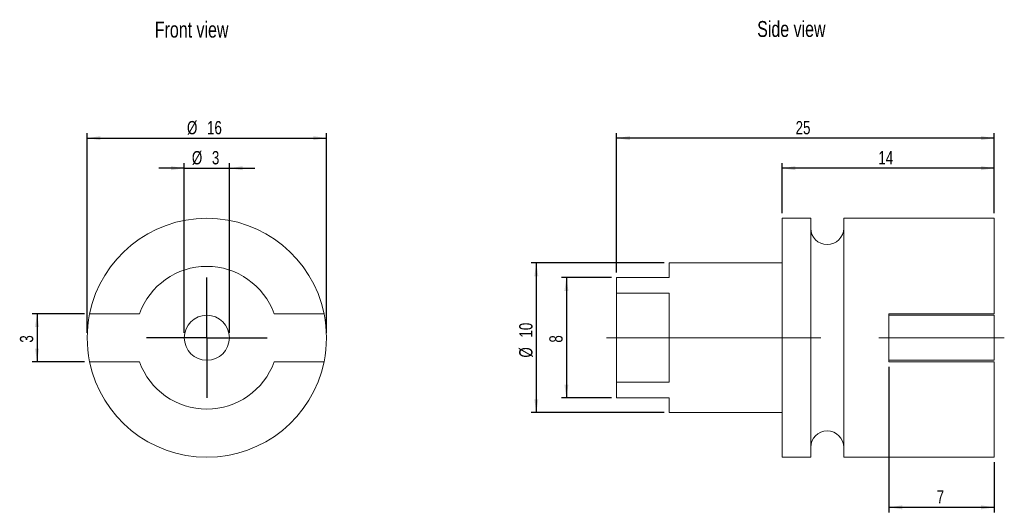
# Model space of a CAD drawing. Header units: millimetres. Extents: x 53 to 249, y 81 to 179.
import ezdxf
from ezdxf.lldxf.tags import DXFTag

# ---------------------------------------------------------------- set-up
doc = ezdxf.new("R2010")
doc.units = ezdxf.units.MM
for name, color, linetype in [('AXIS', 7, 'Continuous'), ('DIMENSIONS', 7, 'Continuous'), ('NOTES', 7, 'CENTER')]:
    doc.layers.add(name, color=color, linetype=linetype)
doc.styles.add('SLDTEXTSTYLE3', font='TXT', dxfattribs={"width": 0.75})
tags = doc.linetypes.add('CENTER', pattern=[10.16, 6.35, -1.27, 1.27, -1.27]).pattern_tags.tags
tags[10:11] = [DXFTag(74, 4), DXFTag(75, 0), DXFTag(340, '0'), DXFTag(46, 1.0), DXFTag(50, 0.0), DXFTag(44, 0.0), DXFTag(45, 0.0)]
tags[8:9] = [DXFTag(74, 4), DXFTag(75, 0), DXFTag(340, '0'), DXFTag(46, 1.0), DXFTag(50, 0.0), DXFTag(44, 0.0), DXFTag(45, 0.0)]
tags[6:7] = [DXFTag(74, 4), DXFTag(75, 0), DXFTag(340, '0'), DXFTag(46, 1.0), DXFTag(50, 0.0), DXFTag(44, 0.0), DXFTag(45, 0.0)]
tags[4:5] = [DXFTag(74, 4), DXFTag(75, 0), DXFTag(340, '0'), DXFTag(46, 1.0), DXFTag(50, 0.0), DXFTag(44, 0.0), DXFTag(45, 0.0)]
tags = doc.linetypes.add('CENTERX2', pattern=[20.32, 12.7, -2.54, 2.54, -2.54]).pattern_tags.tags
tags[10:11] = [DXFTag(74, 4), DXFTag(75, 0), DXFTag(340, '0'), DXFTag(46, 1.0), DXFTag(50, 0.0), DXFTag(44, 0.0), DXFTag(45, 0.0)]
tags[8:9] = [DXFTag(74, 4), DXFTag(75, 0), DXFTag(340, '0'), DXFTag(46, 1.0), DXFTag(50, 0.0), DXFTag(44, 0.0), DXFTag(45, 0.0)]
tags[6:7] = [DXFTag(74, 4), DXFTag(75, 0), DXFTag(340, '0'), DXFTag(46, 1.0), DXFTag(50, 0.0), DXFTag(44, 0.0), DXFTag(45, 0.0)]
tags[4:5] = [DXFTag(74, 4), DXFTag(75, 0), DXFTag(340, '0'), DXFTag(46, 1.0), DXFTag(50, 0.0), DXFTag(44, 0.0), DXFTag(45, 0.0)]
doc.dimstyles.new('SLDDIMSTYLE0', dxfattribs={"dimtxt": 2.645833, "dimasz": 2.645833, "dimexe": 0, "dimexo": 0.0625, "dimgap": 0.661458, "dimtad": 1, "dimdec": 0, "dimlfac": 0.333333, "dimrnd": 1e-09, "dimzin": 12, "dimdsep": 46, "dimtxsty": 'SLDTEXTSTYLE3', "dimsah": 1, "dimcen": 0.09, "dimadec": 0, "dimazin": 3, "dimtfac": 1, "dimtdec": 0, "dimtofl": 0, "dimtmove": 0, "dimatfit": 3, "dimfxl": 1, "dimfrac": 2, "dimtolj": 1, "dimtzin": 12, "dimarcsym": 0})
doc.dimstyles.new('SLDDIMSTYLE1', dxfattribs={"dimtxt": 2.645833, "dimasz": 2.645833, "dimexe": 0, "dimexo": 0.0625, "dimgap": 0.661458, "dimtad": 1, "dimlfac": 0.333333, "dimrnd": 1e-09, "dimzin": 12, "dimdsep": 46, "dimtxsty": 'SLDTEXTSTYLE3', "dimsah": 1, "dimcen": 0.09, "dimadec": 0, "dimazin": 3, "dimtfac": 1, "dimtmove": 0, "dimatfit": 0, "dimfxl": 1, "dimfrac": 2, "dimtolj": 1, "dimtzin": 12, "dimarcsym": 0})
doc.dimstyles.new('SLDDIMSTYLE2', dxfattribs={"dimtxt": 2.645833, "dimasz": 2.645833, "dimexe": 0, "dimexo": 0.0625, "dimgap": 0.661458, "dimtad": 1, "dimlfac": 0.333333, "dimrnd": 1e-09, "dimzin": 12, "dimdsep": 46, "dimtxsty": 'SLDTEXTSTYLE3', "dimsah": 1, "dimcen": 0.09, "dimadec": 0, "dimazin": 3, "dimtfac": 1, "dimtofl": 0, "dimtmove": 0, "dimatfit": 3, "dimfxl": 1, "dimfrac": 2, "dimtolj": 1, "dimtzin": 12, "dimarcsym": 0})

# ---------------------------------------------------------------- blocks, each defined once
blk = doc.blocks.new('_D')
at = {"layer": 'DIMENSIONS'}
for p, q in [((66.25, 116.97), (66.25, 156.81)), ((66.25, 155.81), (113.95, 155.81)), ((113.95, 116.97), (113.95, 156.81))]:
    blk.add_line(p, q, dxfattribs=at)
for points in [[(66.25, 155.81), (68.9, 155.41), (68.9, 156.22)], [(113.95, 155.81), (111.31, 156.22), (111.31, 155.41)]]:
    blk.add_solid(points, dxfattribs=at)
at = {"layer": 'DIMENSIONS', "char_height": 2.646, "attachment_point": 1, "style": 'SLDTEXTSTYLE3'}
for s, insert in [('%%c', (86.15, 159.23)), ('16', (90.15, 159.23))]:
    blk.add_mtext(s, dxfattribs=dict(at, insert=insert))
blk = doc.blocks.new('_D_1')
at = {"layer": 'DIMENSIONS'}
for p, q in [((85.61, 149.81), (80.52, 149.81)), ((85.61, 116.97), (85.61, 150.81)), ((85.61, 149.81), (94.61, 149.81)), ((94.61, 116.97), (94.61, 150.81)), ((94.61, 149.81), (99.69, 149.81))]:
    blk.add_line(p, q, dxfattribs=at)
for points in [[(85.61, 149.81), (82.96, 150.22), (82.96, 149.41)], [(94.61, 149.81), (97.25, 149.41), (97.25, 150.22)]]:
    blk.add_solid(points, dxfattribs=at)
at = {"layer": 'DIMENSIONS', "attachment_point": 1, "style": 'SLDTEXTSTYLE3'}
for s, insert, char_height in [('%%c', (87.13, 153.23), 2.646), ('3', (91.12, 153.23), 2.65)]:
    blk.add_mtext(s, dxfattribs=dict(at, insert=insert, char_height=char_height))
blk = doc.blocks.new('_D_2')
at = {"layer": 'DIMENSIONS'}
for p, q in [((65.74, 120.77), (55.26, 120.77)), ((56.26, 120.77), (56.26, 111.17)), ((65.74, 111.17), (55.26, 111.17))]:
    blk.add_line(p, q, dxfattribs=at)
for points in [[(56.26, 120.77), (55.85, 118.12), (56.66, 118.12)], [(56.26, 111.17), (56.66, 113.81), (55.85, 113.81)]]:
    blk.add_solid(points, dxfattribs=at)
at = {"layer": 'DIMENSIONS', "insert": (52.84, 114.99), "char_height": 2.65, "attachment_point": 1, "rotation": 90, "style": 'SLDTEXTSTYLE3'}
blk.add_mtext('3', dxfattribs=at)
blk = doc.blocks.new('SW_CENTERMARKSYMBOL_0')
at = {"layer": 'AXIS', "color": 0}
for p, q in [((0, 7.5), (0, 12)), ((0, 0), (0, 7.5)), ((-7.5, 0), (-12, 0)), ((0, 0), (-7.5, 0)), ((0, 0), (0, -7.5)), ((0, 0), (7.5, 0)), ((7.5, 0), (12, 0)), ((0, -7.5), (0, -12))]:
    blk.add_line(p, q, dxfattribs=at)
blk = doc.blocks.new('_D_3')
at = {"layer": 'DIMENSIONS'}
for p, q in [((204.8, 140.81), (204.8, 150.81)), ((247.1, 149.81), (204.8, 149.81)), ((247.1, 140.81), (247.1, 150.81))]:
    blk.add_line(p, q, dxfattribs=at)
for points in [[(204.8, 149.81), (207.44, 149.41), (207.44, 150.22)], [(247.1, 149.81), (244.45, 150.22), (244.45, 149.41)]]:
    blk.add_solid(points, dxfattribs=at)
at = {"layer": 'DIMENSIONS', "insert": (223.99, 153.23), "char_height": 2.646, "attachment_point": 1, "style": 'SLDTEXTSTYLE3'}
blk.add_mtext('14', dxfattribs=at)
blk = doc.blocks.new('_D_4')
at = {"layer": 'DIMENSIONS'}
for p, q in [((171.8, 128.97), (171.8, 156.81)), ((247.1, 155.81), (171.8, 155.81)), ((247.1, 140.81), (247.1, 156.81))]:
    blk.add_line(p, q, dxfattribs=at)
for points in [[(171.8, 155.81), (174.44, 155.41), (174.44, 156.22)], [(247.1, 155.81), (244.45, 156.22), (244.45, 155.41)]]:
    blk.add_solid(points, dxfattribs=at)
at = {"layer": 'DIMENSIONS', "insert": (207.49, 159.23), "char_height": 2.646, "attachment_point": 1, "style": 'SLDTEXTSTYLE3'}
blk.add_mtext('25', dxfattribs=at)
blk = doc.blocks.new('_D_5')
at = {"layer": 'DIMENSIONS'}
for p, q in [((181.3, 130.89), (154.79, 130.89)), ((155.79, 130.89), (155.79, 101.04)), ((181.3, 101.04), (154.79, 101.04))]:
    blk.add_line(p, q, dxfattribs=at)
for points in [[(155.79, 130.89), (155.39, 128.24), (156.2, 128.24)], [(155.79, 101.04), (156.2, 103.69), (155.39, 103.69)]]:
    blk.add_solid(points, dxfattribs=at)
at = {"layer": 'DIMENSIONS', "char_height": 2.646, "attachment_point": 1, "rotation": 90, "style": 'SLDTEXTSTYLE3'}
for s, insert in [('10', (152.38, 116.01)), ('%%c', (152.38, 112.01))]:
    blk.add_mtext(s, dxfattribs=dict(at, insert=insert))
blk = doc.blocks.new('_D_6')
at = {"layer": 'DIMENSIONS'}
for p, q in [((170.8, 127.97), (160.79, 127.97)), ((161.79, 127.97), (161.79, 103.97)), ((170.8, 103.97), (160.79, 103.97))]:
    blk.add_line(p, q, dxfattribs=at)
for points in [[(161.79, 127.97), (161.39, 125.32), (162.2, 125.32)], [(161.79, 103.97), (162.2, 106.61), (161.39, 106.61)]]:
    blk.add_solid(points, dxfattribs=at)
at = {"layer": 'DIMENSIONS', "insert": (158.38, 114.99), "char_height": 2.65, "attachment_point": 1, "rotation": 90, "style": 'SLDTEXTSTYLE3'}
blk.add_mtext('8', dxfattribs=at)
blk = doc.blocks.new('_D_7')
at = {"layer": 'DIMENSIONS'}
for p, q in [((226.1, 110.17), (226.1, 81.11)), ((247.1, 91.11), (247.1, 81.11)), ((247.1, 82.11), (226.1, 82.11))]:
    blk.add_line(p, q, dxfattribs=at)
for points in [[(226.1, 82.11), (228.74, 81.71), (228.74, 82.52)], [(247.1, 82.11), (244.45, 82.52), (244.45, 81.71)]]:
    blk.add_solid(points, dxfattribs=at)
at = {"layer": 'DIMENSIONS', "insert": (235.62, 85.53), "char_height": 2.65, "attachment_point": 1, "style": 'SLDTEXTSTYLE3'}
blk.add_mtext('7', dxfattribs=at)

msp = doc.modelspace()

# ---------------------------------------------------------------- linework, layer by layer
at = {"color": 7, "linetype": 'Continuous', "lineweight": 15}
for p, q in [((210.495, 139.815), (204.795, 139.815)), ((204.795, 139.815), (204.795, 115.965)), ((210.495, 139.815), (210.495, 115.965)), ((247.095, 139.815), (217.095, 139.815)), ((217.095, 139.815), (217.095, 115.965)), ((247.095, 120.765), (247.095, 139.815)), ((204.795, 130.89), (182.295, 130.89)), ((182.295, 130.89), (182.295, 127.965)), ((171.795, 124.839), (171.795, 127.965)), ((182.295, 127.965), (171.795, 127.965)), ((171.795, 124.839), (182.295, 124.839)), ((171.795, 124.839), (171.795, 107.091)), ((182.295, 124.839), (182.295, 107.091)), ((66.743, 120.765), (76.688, 120.765)), ((103.522, 120.765), (113.467, 120.765)), ((226.095, 120.765), (247.095, 120.765)), ((226.095, 120.765), (226.095, 111.165)), ((247.095, 120.465), (226.095, 120.465)), ((247.095, 111.465), (247.095, 120.465)), ((204.795, 115.965), (204.795, 92.115)), ((210.495, 115.965), (210.495, 92.115)), ((217.095, 115.965), (217.095, 92.115)), ((76.688, 111.165), (66.743, 111.165)), ((113.467, 111.165), (103.522, 111.165)), ((226.095, 111.465), (247.095, 111.465)), ((247.095, 111.165), (226.095, 111.165)), ((247.095, 92.115), (247.095, 111.165)), ((171.795, 103.965), (171.795, 107.091)), ((182.295, 107.091), (171.795, 107.091)), ((171.795, 103.965), (182.295, 103.965)), ((182.295, 103.965), (182.295, 101.04)), ((182.295, 101.04), (204.795, 101.04)), ((204.795, 92.115), (210.495, 92.115)), ((217.095, 92.115), (247.095, 92.115))]:
    msp.add_line(p, q, dxfattribs=at)
msp.add_circle((90.105, 115.965), 4.5, dxfattribs=at)
for centre, radius, start, end in [((90.105, 115.965), 23.85, 11.61052, 168.38948), ((213.795, 137.865), 3.3, 180, 0), ((90.105, 115.965), 14.25, 19.68459, 160.31541), ((90.105, 115.965), 23.85, 168.38948, 191.61052), ((90.105, 115.965), 23.85, 348.38948, 11.61052), ((90.105, 115.965), 23.85, 191.61052, 348.38948), ((90.105, 115.965), 14.25, 199.68459, 340.31541), ((213.795, 94.065), 3.3, 0, 180)]:
    msp.add_arc(centre, radius, start, end, dxfattribs=at)
at = {"layer": 'AXIS', "linetype": 'CENTERX2', "lineweight": 0}
for p, q in [((169.795, 115.965), (173.075, 115.965)), ((173.295, 115.965), (173.075, 115.965)), ((173.295, 115.965), (174.115, 115.965)), ((174.115, 115.965), (174.195, 115.965)), ((175.429, 115.965), (174.195, 115.965)), ((176.295, 115.965), (175.429, 115.965)), ((176.295, 115.965), (177.161, 115.965)), ((178.429, 115.965), (177.161, 115.965)), ((179.295, 115.965), (178.429, 115.965)), ((179.295, 115.965), (180.161, 115.965)), ((181.429, 115.965), (180.161, 115.965)), ((182.295, 115.965), (181.429, 115.965)), ((204.795, 115.965), (182.295, 115.965)), ((212.495, 115.965), (204.795, 115.965)), ((249.095, 115.965), (224.095, 115.965))]:
    msp.add_line(p, q, dxfattribs=at)

# ---------------------------------------------------------------- block references
at = {"layer": 'AXIS'}
msp.add_blockref('SW_CENTERMARKSYMBOL_0', (90.105, 115.965), dxfattribs=at)

# ---------------------------------------------------------------- texts
at = {"layer": 'NOTES', "char_height": 3.175, "attachment_point": 1, "style": 'SLDTEXTSTYLE3'}
for s, insert in [('Front view', (79.733, 179.064)), ('Side view', (199.826, 179.192))]:
    msp.add_mtext(s, dxfattribs=dict(at, insert=insert))

# ---------------------------------------------------------------- dimensions: what is measured, and where the dimension line sits
at = {"layer": 'DIMENSIONS'}
for base, p1, p2, dimstyle, picture, middle in [((113.955, 155.815), (66.255, 115.965), (113.955, 115.965), 'SLDDIMSTYLE0', '_D', (90.105, 155.815)), ((94.605, 149.815), (85.605, 115.965), (94.605, 115.965), 'SLDDIMSTYLE1', '_D_1', (90.105, 149.815))]:
    dim = msp.add_linear_dim(base=base, p1=p1, p2=p2, text='%%c<>', dimstyle=dimstyle, dxfattribs=at)
    dim.commit()
    dim.dimension.update_dxf_attribs({"geometry": picture, "text_midpoint": middle})
for base, p1, p2, dimstyle, picture, middle in [((171.795, 155.815), (247.095, 139.815), (171.795, 127.965), 'SLDDIMSTYLE0', '_D_4', (209.445, 155.815)), ((204.795, 149.815), (247.095, 139.815), (204.795, 139.815), 'SLDDIMSTYLE0', '_D_3', (225.945, 149.815)), ((226.095, 82.115), (247.095, 92.115), (226.095, 111.165), 'SLDDIMSTYLE2', '_D_7', (236.595, 82.115))]:
    dim = msp.add_linear_dim(base=base, p1=p1, p2=p2, dimstyle=dimstyle, dxfattribs=at)
    dim.commit()
    dim.dimension.update_dxf_attribs({"geometry": picture, "text_midpoint": middle})
dim = msp.add_linear_dim(base=(155.795, 101.04), p1=(182.295, 130.89), p2=(182.295, 101.04), angle=90, text='%%c<>', dimstyle='SLDDIMSTYLE0', dxfattribs=at)
dim.commit()
dim.dimension.update_dxf_attribs({"geometry": '_D_5', "text_midpoint": (155.795, 115.965)})
for base, p1, p2, dimstyle, picture, middle in [((161.795, 103.965), (171.795, 127.965), (171.795, 103.965), 'SLDDIMSTYLE2', '_D_6', (161.795, 115.965)), ((56.255, 111.165), (66.743, 120.765), (66.743, 111.165), 'SLDDIMSTYLE0', '_D_2', (56.255, 115.965))]:
    dim = msp.add_linear_dim(base=base, p1=p1, p2=p2, angle=90, dimstyle=dimstyle, dxfattribs=at)
    dim.commit()
    dim.dimension.update_dxf_attribs({"geometry": picture, "text_midpoint": middle})

doc.saveas('drawing.dxf')
